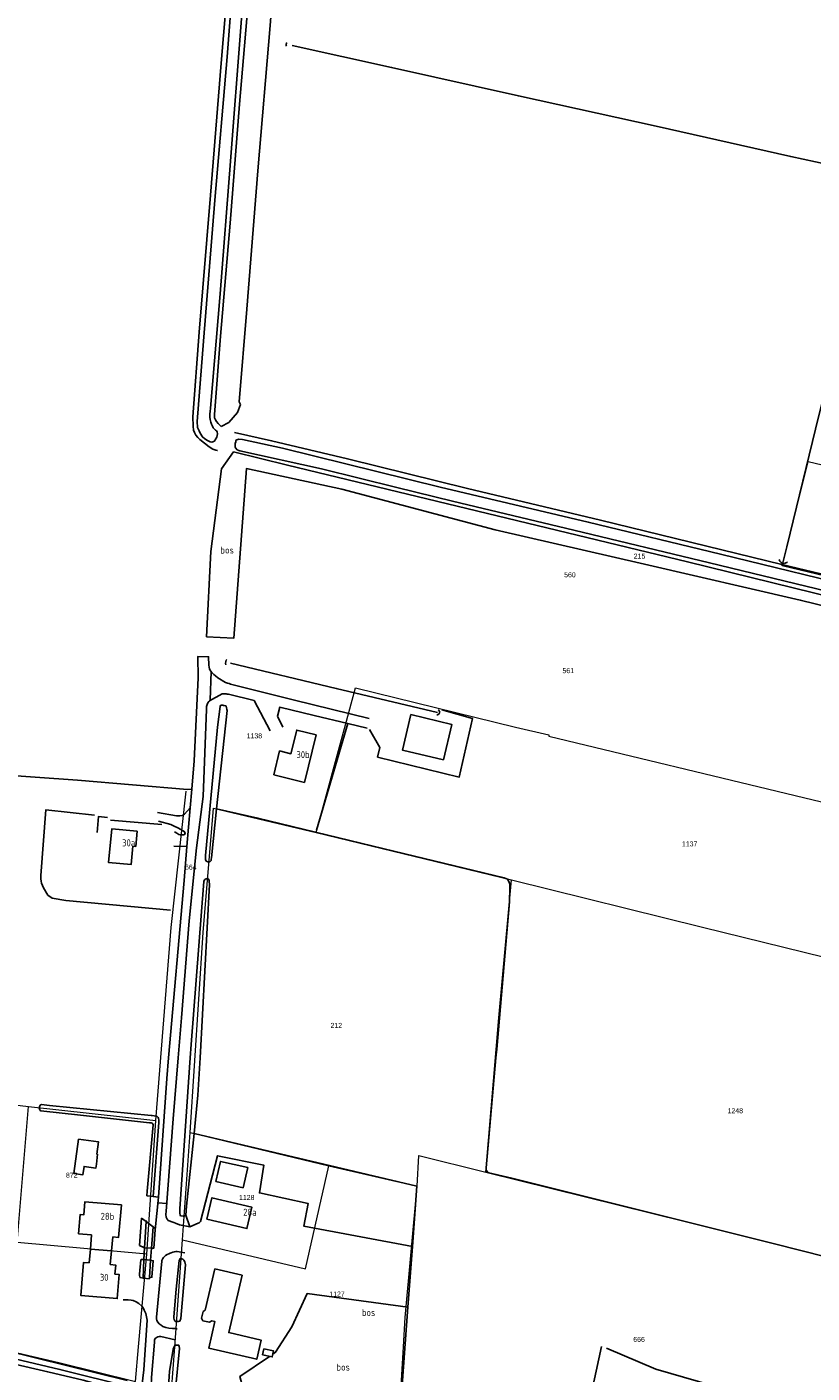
# Model space of a CAD drawing. Header units: metres. Extents: x 233874 to 239264, y 443832 to 448222.
# Tile 84 of 198: x 234526 to 234808, y 445491 to 445973. Entities that reach past the tile are written whole.
import ezdxf
from ezdxf.enums import TextEntityAlignment as Align

# ---------------------------------------------------------------- set-up
doc = ezdxf.new("R2010")
doc.units = ezdxf.units.M
doc.header["$MEASUREMENT"] = 0
for name, color, linetype in [('BIJGEBOUW', 4, 'Continuous'), ('CULTUURAANDUIDING', 253, 'Continuous'), ('DAKRAND', 4, 'Continuous'), ('DAKRAND-BYG', 4, 'Continuous'), ('Goud-kadastrale grenzen', 13, 'Continuous'), ('HEG', 253, 'Continuous'), ('HEK', 253, 'Continuous'), ('HOOFDGEBOUW', 4, 'Continuous'), ('HUISNUMMER', 253, 'Continuous'), ('INSTEEKSLOOT', 153, 'Continuous'), ('KANTVERH', 253, 'Continuous'), ('KUNSTWERK', 253, 'Continuous'), ('MIDSLTGREPPEL', 253, 'Continuous'), ('OVERIGEAFSCH', 253, 'Continuous'), ('OVLIJNOBJ', 253, 'Continuous'), ('RASTER', 253, 'Continuous'), ('TUSSENMUUR', 253, 'Continuous')]:
    doc.layers.add(name, color=color, linetype=linetype)
doc.layers.add('G01 kadestrale perceelsgrens', color=73, linetype='Continuous', lineweight=0)
doc.layers.add('Z01 perceelnummer', color=73, linetype='Continuous', lineweight=13)
doc.styles.get("Standard").update_dxf_attribs({"font": 'iso.shx'})
doc.styles.add('Styledgn001', font='dgn001.shx')

# ---------------------------------------------------------------- blocks, each defined once
blk = doc.blocks.new('A$C1532452F')
at = {"layer": 'G01 kadestrale perceelsgrens'}
for p, q in [((234797.289, 445779.974), (234806.601, 445817.339)), ((234806.601, 445817.339), (235000, 445771.943)), ((235000, 445730.986), (234797.289, 445779.974)), ((234593.331, 445693.109), (234630.119, 445684.429)), ((234630.119, 445684.429), (234700.254, 445667.461)), ((234515.211, 445587.508), (234527.042, 445586.147)), ((234527.042, 445586.147), (234572.721, 445581.173)), ((234569.452, 445533.264), (234572.721, 445581.173)), ((234582.281, 445538.392), (234585.034, 445576.823)), ((234585.034, 445576.823), (234634.714, 445564.901)), ((234634.714, 445564.901), (234666.332, 445557.551)), ((234579.485, 445500), (234582.281, 445538.392)), ((234566.501, 445500), (234569.452, 445533.264)), ((234565.396, 445487.55), (234566.501, 445500)), ((234578.338, 445484.248), (234579.485, 445500)), ((234659.441, 445465.076), (234661.522, 445500))]:
    blk.add_line(p, q, dxfattribs=at)
at = {"layer": 'G01 kadestrale perceelsgrens', "flags": 128}
for points in [[(234630.119, 445684.429), (234640.668, 445722.957), (234644.286, 445736.225)], [(234644.286, 445736.225), (234701.647, 445722.19), (234713.59, 445719.369), (234713.598, 445718.908), (234801.955, 445697.694), (234855.614, 445684.699)], [(234572.721, 445581.173), (234578.14, 445650.372), (234583.516, 445699.185)], [(234585.034, 445576.823), (234589.609, 445648.523), (234593.331, 445693.109)], [(234690.957, 445562.633), (234695.658, 445617.973), (234700.254, 445667.461)], [(234700.254, 445667.461), (234768.65, 445650.447), (234841.68, 445632.54), (234850.813, 445630.301)], [(234569.452, 445533.264), (234522.992, 445537.353), (234527.042, 445586.147)], [(234666.332, 445557.551), (234667.011, 445568.621), (234690.957, 445562.633)], [(234582.281, 445538.392), (234626.305, 445528.017), (234634.714, 445564.901)], [(234690.957, 445562.633), (234762.459, 445544.969), (234831.789, 445527.546), (234844.625, 445524.32)], [(234661.522, 445500), (234662.146, 445510.466), (234666.332, 445557.551)], [(234513.728, 445500), (234537.852, 445494.338), (234565.396, 445487.55)]]:
    blk.add_lwpolyline(points, dxfattribs=at)
at = {"layer": 'Z01 perceelnummer', "linetype": 'Continuous', "lineweight": 13, "style": 'Styledgn001'}
for s, p in [('215', (234746.128, 445783.441)), ('560', (234721.17, 445776.758)), ('561', (234720.568, 445742.39)), ('1138', (234608.02, 445719.022)), ('1137', (234764.108, 445680.293)), ('664', (234585.214, 445671.954)), ('212', (234637.391, 445615.22)), ('1248', (234780.471, 445584.638)), ('872', (234542.524, 445561.538)), ('1128', (234605.281, 445553.545)), ('1127', (234637.653, 445518.924)), ('666', (234745.96, 445502.656))]:
    blk.add_text(s, height=1.8, dxfattribs=at).set_placement(p, align=Align.MIDDLE_CENTER)

msp = doc.modelspace()

# ---------------------------------------------------------------- linework, layer by layer
at = {"layer": 'BIJGEBOUW'}
for points in [[(234594.25, 445559.24), (234595.91, 445566.46), (234605.63, 445564.23), (234603.97, 445557.01), (234594.25, 445559.24)], [(234590.98, 445545.77), (234592.78, 445553.43), (234607.13, 445550.06), (234605.33, 445542.39), (234590.98, 445545.77)]]:
    msp.add_lwpolyline(points, dxfattribs=at)
at = {"layer": 'DAKRAND'}
for p, q in [((234549.22, 445535.04), (234549.66, 445540.1)), ((234556.79, 445534.38), (234557.23, 445539.44)), ((234548.79, 445530.1), (234549.22, 445535.04)), ((234556.36, 445529.48), (234556.79, 445534.38))]:
    msp.add_line(p, q, dxfattribs=at)
at = {"layer": 'DAKRAND-BYG'}
msp.add_line((234551.37, 445565.5), (234551.79, 445569.02), dxfattribs=at)
for points in [[(234675.8, 445710.43), (234661.11, 445713.92), (234664.13, 445726.62), (234678.82, 445723.13), (234675.8, 445710.43)], [(234545, 445574.44), (234543.31, 445562.13), (234546.52, 445561.69), (234546.93, 445564.65), (234551.17, 445564.06), (234551.37, 445565.5)], [(234551.79, 445569.02), (234551.55, 445569.06), (234552.15, 445573.46), (234545, 445574.44)], [(234610.96, 445497.12), (234611.42, 445499.28), (234614.89, 445498.54), (234614.43, 445496.39), (234610.96, 445497.12)]]:
    msp.add_lwpolyline(points, dxfattribs=at)
at = {"layer": 'HEG'}
msp.add_line((234556.43, 445688.85), (234574.88, 445687.25), dxfattribs=at)
for points in [[(234577.96, 445656.5), (234540.46, 445660.05), (234535.55, 445660.8), (234533.98, 445661.91), (234532.41, 445664.55), (234531.74, 445666.21), (234531.57, 445666.88), (234531.45, 445667.77), (234531.44, 445668.57), (234531.46, 445668.95), (234533.19, 445692.49), (234550.67, 445690.55)], [(234551.66, 445684.43), (234552.09, 445690.07), (234555.36, 445689.76)]]:
    msp.add_lwpolyline(points, dxfattribs=at)
at = {"layer": 'HEK'}
msp.add_lwpolyline([(234734.32, 445499.54), (234751.93, 445492), (234787.94, 445481.62), (234778.38, 445436.59)], dxfattribs=at)
at = {"layer": 'HOOFDGEBOUW'}
for p, q in [((234549.66, 445540.1), (234544.92, 445540.51)), ((234590.37, 445513.14), (234593.79, 445527.92))]:
    msp.add_line(p, q, dxfattribs=at)
for points in [[(234614.94, 445705.04), (234617.05, 445713.63), (234621.14, 445712.62), (234623.22, 445721.06), (234630.14, 445719.36), (234625.94, 445702.33), (234614.94, 445705.04)], [(234564.44, 445679.46), (234563.8, 445672.86), (234555.69, 445673.64), (234556.85, 445685.68), (234565.98, 445684.8), (234565.46, 445679.36), (234564.44, 445679.46)], [(234544.92, 445540.51), (234545.52, 445547.4), (234546.85, 445547.29), (234547.26, 445552.03), (234560.36, 445550.89), (234559.35, 445539.25), (234557.23, 445539.44)], [(234558.01, 445526.01), (234559.54, 445525.88), (234558.84, 445517.32), (234545.8, 445518.38), (234546.76, 445530.26), (234548.79, 445530.1)], [(234556.36, 445529.48), (234558.28, 445529.32), (234558.01, 445526.01)], [(234593.79, 445527.92), (234603.58, 445525.65), (234598.81, 445505.1), (234610.43, 445502.41), (234608.84, 445495.54), (234591.67, 445499.52), (234593.87, 445509.04), (234592.77, 445509.3)], [(234590.37, 445513.14), (234589.62, 445512.62), (234589.07, 445510.23), (234589.59, 445509.37), (234591.98, 445508.8), (234592.77, 445509.3)]]:
    msp.add_lwpolyline(points, dxfattribs=at)
at = {"layer": 'INSTEEKSLOOT'}
for p, q in [((234586.39, 445576.45), (234583.73, 445550.37)), ((234571.77, 445543.07), (234571.17, 445535.36)), ((234568.12, 445524.57), (234568.32, 445531.27)), ((234570.74, 445531.07), (234570.42, 445524.91)), ((234570.42, 445524.91), (234570.39, 445524.32))]:
    msp.add_line(p, q, dxfattribs=at)
for points in [[(234601.07, 446000), (234598.3, 445962.48), (234593.89, 445911.09), (234589.77, 445860.47), (234587.52, 445831.68), (234587.63, 445829.54), (234588.16, 445828.31), (234588.56, 445827.47), (234589.41, 445826.15), (234590.25, 445825.47), (234591.18, 445824.84), (234592.14, 445824.4), (234592.8, 445824.28), (234593.66, 445824.63), (234593.98, 445825.09), (234594.52, 445826.11), (234594.8, 445827.32), (234594.73, 445827.96), (234594.43, 445828.3), (234594.05, 445828.6), (234593.66, 445828.98), (234593.29, 445829.45), (234592.95, 445830.04), (234592.63, 445830.78), (234592.36, 445831.52), (234592.16, 445832.47), (234592.1, 445833.28), (234592.1, 445834.5), (234592.14, 445835.32), (234592.27, 445836.49), (234595.73, 445877.49), (234599.46, 445924.98), (234603.15, 445973.01), (234605.25, 446000)], [(234618.07, 445822.09), (234603.77, 445825.21), (234602.36, 445825.43), (234601.49, 445825.05), (234601.35, 445824.77), (234601.31, 445824.45), (234601.17, 445823.85), (234601.13, 445823.15), (234601.14, 445822.55), (234601.3, 445822.21), (234601.82, 445821.6), (234602.39, 445821.27), (234602.86, 445821.13), (234632.04, 445814.72), (234659.15, 445808), (234679.11, 445803.11)], [(235000, 445728.9), (234931.29, 445746.35), (234883.75, 445757.5), (234830.02, 445770.73), (234775.11, 445784.16), (234727.76, 445795.64), (234674.67, 445808.2), (234618.07, 445822.09)], [(234679.11, 445803.11), (234722.53, 445792.75), (234771.22, 445781.04), (234824.96, 445768.03), (234877.24, 445755.14), (234932.47, 445741.94), (235000, 445725.19)], [(234796.17, 445782.24), (234796.27, 445781.91), (234796.45, 445781.6), (234796.68, 445781.34), (234796.95, 445781.12), (234797.27, 445780.96), (234797.61, 445780.87), (234797.96, 445780.85), (234798.31, 445780.89), (234798.64, 445781), (234798.95, 445781.18), (234799.21, 445781.41)], [(234594.43, 445692.84), (234592.61, 445675.26), (234592.58, 445674.77), (234592.54, 445674.37), (234592.35, 445674.17), (234592.01, 445673.89), (234591.29, 445673.81), (234590.7, 445674.15), (234590.48, 445674.7), (234590.47, 445675.34), (234590.48, 445676.07), (234594.8, 445722.13), (234595.7, 445729.57), (234595.88, 445729.91), (234596.04, 445729.97), (234596.45, 445729.99), (234596.75, 445729.97), (234596.93, 445729.93), (234597.13, 445729.86), (234597.61, 445729.77), (234597.94, 445729.64), (234598.04, 445729.18), (234598.16, 445728.52), (234598.24, 445728.07), (234594.43, 445692.84)], [(234673.4, 445726.57), (234673.67, 445726.56), (234673.93, 445726.64), (234674.15, 445726.78), (234674.33, 445726.98), (234674.43, 445727.23), (234674.46, 445727.49), (234674.42, 445727.76), (234674.3, 445727.99), (234674.11, 445728.19), (234673.88, 445728.32)], [(234585.01, 445603.61), (234585.34, 445608.38), (234589.87, 445666.86), (234590.13, 445667.45), (234590.37, 445667.7), (234591.07, 445667.92), (234591.41, 445667.77), (234591.79, 445667.32), (234591.86, 445666.76), (234591.88, 445665.76), (234588.52, 445603.61), (234587.79, 445590.16), (234586.39, 445576.45)], [(234583.73, 445550.37), (234583.39, 445547.14), (234582.98, 445546.9), (234582.5, 445546.85), (234581.58, 445547), (234581.42, 445547.37), (234581.34, 445547.85), (234581.3, 445548.69), (234581.3, 445549.48), (234585.01, 445603.61)], [(234531.48, 445584.55), (234531.25, 445584.75), (234531.07, 445585.01), (234530.95, 445585.29), (234530.9, 445585.6), (234530.92, 445585.91), (234531.01, 445586.21), (234531.17, 445586.48), (234531.38, 445586.71), (234531.63, 445586.88)], [(234571.77, 445553.88), (234573.81, 445580.45), (234573.77, 445581.42), (234573.66, 445581.8), (234573.46, 445582.23), (234573.07, 445582.65), (234572.06, 445582.86), (234571.41, 445582.89), (234570.96, 445582.92), (234534.54, 445586.54), (234531.63, 445586.88)], [(234531.48, 445584.55), (234545.65, 445583.03), (234570.45, 445580.33), (234570.98, 445580.3), (234571.34, 445580.22), (234571.63, 445579.93), (234571.69, 445579.63), (234569.57, 445555.84), (234569.46, 445554.18)], [(234568.64, 445535.54), (234569.24, 445544.98), (234569.26, 445545.29)], [(234580.81, 445509.03), (234580.49, 445509.03), (234579.91, 445509.13), (234579.47, 445509.3), (234579.2, 445509.77), (234579.19, 445510.28), (234579.16, 445510.71), (234580.03, 445520.67), (234580.99, 445530.96), (234581.41, 445531.68), (234581.77, 445531.7), (234582.06, 445531.59), (234582.35, 445531.42), (234582.68, 445531.05), (234583.13, 445530.48), (234583.32, 445529.34), (234581.68, 445510.18), (234581.28, 445509.14), (234580.81, 445509.03)], [(234563.71, 445485.52), (234538.29, 445491.91), (234492.74, 445502.61)], [(234498.07, 445503.66), (234508.13, 445501.32), (234529.54, 445496.02), (234562.39, 445487.94)], [(234578.88, 445482.78), (234577.53, 445482.83), (234577.09, 445483.86), (234577.6, 445491.1), (234578.88, 445499.19), (234579.23, 445500.1), (234579.88, 445500.6), (234580.82, 445500.61), (234581.07, 445500.18), (234581.19, 445499.43), (234579.59, 445483.61), (234578.88, 445482.78)]]:
    msp.add_lwpolyline(points, dxfattribs=at)
at = {"layer": 'KANTVERH'}
for p, q in [((234592.18, 445731.78), (234592.51, 445742.08)), ((234648.49, 445721.77), (234641.48, 445723.44)), ((234573.63, 445553.69), (234572.47, 445541.95)), ((234576.6, 445551.33), (234573.42, 445551.58)), ((234569.24, 445544.98), (234571.77, 445543.07)), ((234570.39, 445524.32), (234568.12, 445524.57))]:
    msp.add_line(p, q, dxfattribs=at)
for points in [[(234583.84, 445679.41), (234584.99, 445693.17), (234585.55, 445699.85), (234586.41, 445710.07), (234587.82, 445739.86), (234587.79, 445747.48), (234591.6, 445747.37), (234591.64, 445744.35), (234591.75, 445743.61), (234591.91, 445743.06), (234592.05, 445742.73), (234592.36, 445742.25), (234592.76, 445741.77), (234593.47, 445741.05), (234594.07, 445740.53), (234594.97, 445739.84), (234597.71, 445738.19), (234598.36, 445737.93), (234599, 445737.73), (234599.48, 445737.6), (234622.45, 445731.86), (234649.18, 445725.23)], [(234613.68, 445720.84), (234607.9, 445731.68), (234598.69, 445734), (234598.24, 445734.01), (234597.86, 445734.07), (234597.2, 445734.14), (234596.79, 445734.11), (234596.5, 445734.05), (234591.89, 445731.63), (234591.67, 445731.38), (234591.36, 445730.86), (234591.06, 445730.28), (234590.89, 445729.55), (234590.89, 445729.13), (234590.83, 445728.61), (234589.61, 445697.33), (234587.21, 445678.92), (234584.68, 445652.75), (234581.83, 445617.89), (234580.68, 445603.61)], [(234641.48, 445723.44), (234629.49, 445726.31), (234617.1, 445729.27), (234616.33, 445726.06), (234618.24, 445722.18)], [(234584.99, 445693.17), (234582.98, 445690.95), (234582.21, 445690.51), (234581.17, 445690.33), (234580.71, 445690.35), (234580.07, 445690.39), (234573.33, 445691.49)], [(234573.61, 445688.46), (234578.06, 445687.23), (234579.25, 445686.65), (234580.61, 445685.99), (234581.66, 445685.5), (234582.49, 445684.96), (234582.99, 445684.63), (234583.22, 445684.01), (234582.98, 445683.66), (234582.82, 445683.59), (234582.59, 445683.59), (234582.35, 445683.56), (234581.46, 445683.54), (234580.91, 445683.68), (234580.61, 445683.84), (234580.25, 445684.1), (234579.67, 445684.49), (234579.43, 445684.63)], [(234577.24, 445603.61), (234582.82, 445667.17), (234583.84, 445679.41), (234579.18, 445679.53)], [(234571.77, 445553.88), (234573.63, 445553.69), (234576.59, 445596.14), (234577.24, 445603.61)], [(234580.68, 445603.61), (234578.93, 445581.78), (234576.4, 445548.68), (234576.29, 445547.42), (234576.39, 445546.51), (234576.79, 445545.74), (234577.16, 445545.33), (234578.78, 445544.7), (234579.17, 445544.55), (234579.75, 445544.32), (234581.11, 445543.79), (234584.89, 445543.04)], [(234566.97, 445481.93), (234563.36, 445483.16), (234559.27, 445484.53), (234553.96, 445485.96), (234546.61, 445488.09), (234533.93, 445490.98), (234495.13, 445500.05), (234454.89, 445509.43), (234412.95, 445519.32), (234373.66, 445528.58), (234364.83, 445530.75), (234363.63, 445531.05), (234363.08, 445531.35), (234362.97, 445531.62), (234362.89, 445532.03), (234362.87, 445532.59), (234362.86, 445532.99), (234365.26, 445562.99)], [(234568.64, 445535.54), (234566.83, 445536.34), (234567.57, 445546.09), (234569.24, 445544.98)], [(234571.77, 445543.07), (234572.28, 445542.51), (234572.43, 445542.26), (234572.47, 445541.95), (234571.92, 445535.35), (234571.17, 445535.36)], [(234583.06, 445533.65), (234580.3, 445534.2), (234579.93, 445534.22), (234579.36, 445534.11), (234578.79, 445533.91), (234578.23, 445533.72), (234577.77, 445533.56), (234577.29, 445533.39), (234576.73, 445533.14), (234576.16, 445532.75), (234575.42, 445532.07), (234575.21, 445531.69), (234575.06, 445531.38), (234574.82, 445530.91), (234574.79, 445530.75), (234572.95, 445510.68), (234572.95, 445510.07), (234573.06, 445509.48), (234573.41, 445508.84), (234573.91, 445508.27), (234574.57, 445507.75), (234575.23, 445507.33), (234576.23, 445506.87), (234577.31, 445506.72), (234578.63, 445506.62), (234579.62, 445506.55), (234580.03, 445506.5), (234580.38, 445506.45)], [(234568.12, 445524.57), (234567.06, 445524.83), (234566.89, 445525), (234566.8, 445525.63), (234566.78, 445525.99), (234567.32, 445531.18), (234567.5, 445531.31), (234568.32, 445531.27)], [(234570.74, 445531.07), (234571.75, 445530.88), (234571.3, 445524.97), (234570.42, 445524.91)], [(234566.97, 445481.93), (234567.41, 445483.78), (234568.35, 445491.71), (234569.63, 445509.59), (234569.05, 445511.98), (234568.49, 445513.11), (234568.17, 445513.97), (234567.66, 445514.62), (234566.62, 445515.51), (234565.59, 445516.1), (234564.57, 445516.55), (234563.78, 445516.76), (234562.81, 445516.84), (234561.35, 445516.85), (234560.98, 445516.86)], [(234579.56, 445502.5), (234574.44, 445503.66), (234574.22, 445503.65), (234573.84, 445503.65), (234573.34, 445503.54), (234572.59, 445503.11), (234572.27, 445502.76), (234572.23, 445502.51), (234572.2, 445502.04), (234572.19, 445501.69), (234571.11, 445488.98), (234571.02, 445485.91), (234571.09, 445484.61), (234571.14, 445483.16), (234571.27, 445482.05), (234571.43, 445480.76)]]:
    msp.add_lwpolyline(points, dxfattribs=at)
at = {"layer": 'KUNSTWERK'}
for p, q in [((234569.46, 445554.18), (234571.77, 445553.88)), ((234571.17, 445535.36), (234570.74, 445531.07))]:
    msp.add_line(p, q, dxfattribs=at)
msp.add_lwpolyline([(234570.74, 445531.07), (234568.32, 445531.27), (234568.64, 445535.54), (234571.17, 445535.36)], dxfattribs=at)
at = {"layer": 'MIDSLTGREPPEL'}
msp.add_line((234798.91, 445786.73), (234797.63, 445781.52), dxfattribs=at)
for points in [[(234615.72, 446000), (234613.62, 445973.66), (234609.24, 445921.55), (234605.29, 445872), (234602.54, 445838.78)], [(234619.82, 445967.5), (234619.44, 445967.16), (234619.42, 445966.92), (234619.45, 445966.48), (234619.54, 445966.26)], [(234621.51, 445966.45), (234657.21, 445958.64), (234702.67, 445948.41), (234752.04, 445937.52), (234800.36, 445926.7), (234822.55, 445921.95)], [(234798.91, 445786.73), (234810.4, 445833.8), (234816.25, 445857.12)], [(234597.82, 445744.45), (234597.7, 445744.97), (234597.74, 445745.68), (234597.93, 445746.1), (234598.07, 445746.32), (234598.18, 445746.38)], [(234673.72, 445727.34), (234637.38, 445736), (234599.47, 445745.02)], [(234694.66, 445603.61), (234694.94, 445606.72), (234699.49, 445659.55), (234699.59, 445664.51), (234699.58, 445665.9), (234699.32, 445666.77), (234698.73, 445667.61), (234697.55, 445668.1), (234654.55, 445678.46), (234609.27, 445689.52), (234594.43, 445692.84)], [(234844.63, 445524.32), (234842.73, 445524.78), (234794, 445537.01), (234751.44, 445547.64), (234700.3, 445560.51), (234692.06, 445562.35), (234691.66, 445562.67), (234691.21, 445563.16), (234691.1, 445563.72), (234691.11, 445564.11), (234694.66, 445603.61)]]:
    msp.add_lwpolyline(points, dxfattribs=at)
at = {"layer": 'OVERIGEAFSCH'}
for points in [[(234599.41, 446000), (234596.15, 445960.18), (234592.24, 445912.83), (234588.2, 445863.77), (234585.89, 445833.34), (234586.02, 445829.99), (234586.21, 445828.64), (234586.51, 445827.79), (234587.04, 445826.85), (234587.72, 445825.97), (234588.4, 445825.28), (234591.78, 445822.65), (234593.17, 445821.83), (234594.14, 445821.43), (234594.65, 445821.31), (234594.85, 445821.26)], [(234596.15, 445829.88), (234595.08, 445830.99), (234594.48, 445831.75), (234594.05, 445832.34), (234593.75, 445832.97), (234593.68, 445833.64), (234593.68, 445834.18), (234595.89, 445862.3), (234599.29, 445902.85), (234602.73, 445945.44), (234606.73, 445993.05), (234607.21, 446000)], [(234600.91, 445827.77), (234614.17, 445824.78), (234641.37, 445818.28), (234684.44, 445807.69), (234732.17, 445796.28), (234797.18, 445780.45)], [(235000, 445723.59), (234972.54, 445730.53), (234932, 445740.15), (234872.57, 445754.69), (234824.07, 445766.5), (234763.39, 445781.39), (234709.48, 445794.39), (234619.94, 445816.02), (234600.49, 445820.78)], [(234483.66, 445705.71), (234512.47, 445705.38), (234544.55, 445703.13), (234584, 445699.83), (234585.55, 445699.85)]]:
    msp.add_lwpolyline(points, dxfattribs=at)
at = {"layer": 'OVLIJNOBJ'}
for p, q in [((234602.54, 445838.78), (234603.03, 445837.81)), ((234584.89, 445543.04), (234583.39, 445547.14))]:
    msp.add_line(p, q, dxfattribs=at)
for points in [[(234603.03, 445837.81), (234601.98, 445834.94), (234598.88, 445831.38), (234596.15, 445829.88)], [(234600.49, 445820.78), (234596.17, 445814.79), (234592.45, 445785.12), (234590.87, 445754.52), (234600.62, 445754.02), (234605.14, 445814.81), (234639.39, 445807.39), (234694.38, 445792.91), (234747.97, 445780.52), (234803.79, 445767.69), (234900.96, 445743.84), (234950.29, 445731.05), (235000, 445719.37)], [(234664.72, 445535.93), (234625.73, 445543.31), (234627.27, 445551.38), (234609.84, 445555.17), (234611.45, 445565.11), (234594.75, 445568.49), (234588.7, 445544.88), (234588.21, 445544.49), (234587.82, 445544.32), (234584.89, 445543.04)], [(234614.64, 445497.38), (234615.65, 445498.06), (234621.49, 445507.12), (234626.95, 445519.12), (234663.1, 445514.23)], [(234606.04, 445477.61), (234602.78, 445489.33), (234613.48, 445496.59)]]:
    msp.add_lwpolyline(points, dxfattribs=at)
at = {"layer": 'RASTER'}
for p, q in [((234641.48, 445723.44), (234630.3, 445685.18)), ((234664.72, 445535.93), (234663.1, 445514.23)), ((234663.1, 445514.23), (234659.44, 445465.08)), ((234721.68, 445451.05), (234732.51, 445500.13))]:
    msp.add_line(p, q, dxfattribs=at)
for points in [[(234797.18, 445780.45), (234836.61, 445771.03), (234892.4, 445757.5), (234937.69, 445746.5), (234972.48, 445737.93), (235000, 445730.57)], [(234675.27, 445728.39), (234686.26, 445725.22), (234681.49, 445704.26), (234652.19, 445711.39), (234652.98, 445714.83), (234649.35, 445721.29)], [(234586.39, 445576.45), (234666.33, 445557.55), (234664.72, 445535.93)]]:
    msp.add_lwpolyline(points, dxfattribs=at)
at = {"layer": 'TUSSENMUUR'}
msp.add_line((234556.79, 445534.38), (234549.22, 445535.04), dxfattribs=at)

# ---------------------------------------------------------------- block references
at = {"layer": 'Goud-kadastrale grenzen', "linetype": 'Continuous'}
msp.add_blockref('A$C1532452F', (0, 0), dxfattribs=at)

# ---------------------------------------------------------------- texts
at = {"layer": 'CULTUURAANDUIDING'}
for p in [(234595.83, 445784.37), (234646.57, 445511.07), (234637.45, 445491.47)]:
    msp.add_text('bos', height=2.5, dxfattribs=at).set_placement(p)
at = {"layer": 'HUISNUMMER'}
for s, p in [('30b', (234623.08, 445711.04)), ('30a', (234560.59, 445679.42)), ('28b', (234552.88, 445545.54)), ('28a', (234604, 445547)), ('30', (234552.6, 445523.66))]:
    msp.add_text(s, height=2.5, dxfattribs=at).set_placement(p)

doc.saveas('drawing.dxf')
